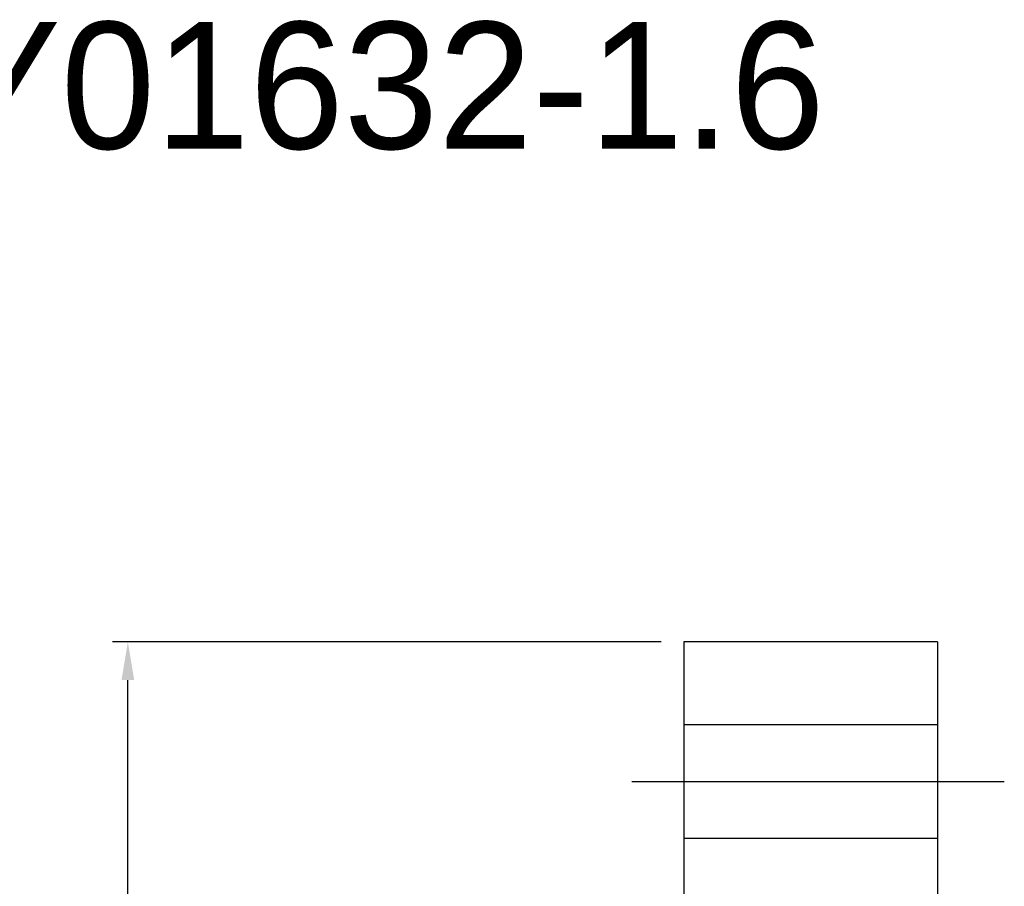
# Model space of a CAD drawing. Header units: millimetres. Extents: x 622 to 758, y 821 to 908.
# Tile 53 of 53: x 689 to 728, y 874 to 908. Entities that reach past the tile are written whole.
import ezdxf
from ezdxf.lldxf.tags import DXFTag

# ---------------------------------------------------------------- set-up
doc = ezdxf.new("R2010")
doc.units = ezdxf.units.MM
doc.header["$LTSCALE"] = 0.1
doc.layers.get('DEFPOINTS').update_dxf_attribs({"linetype": 'CONTINUOUS'})
doc.layers.add('layer 1', color=7, linetype='CONTINUOUS')
doc.styles.add('DIM-7', font='SIMPLEX.shx', dxfattribs={"width": 0.7, "bigfont": 'chineset.shx'})
tags = doc.linetypes.add('DASHED', pattern=[25.72, 12.86, -12.86]).pattern_tags.tags
tags[6:7] = [DXFTag(74, 4), DXFTag(75, 0), DXFTag(340, '0'), DXFTag(46, 0.0), DXFTag(50, 0.0), DXFTag(44, 0.0), DXFTag(45, 0.0)]
tags[4:5] = [DXFTag(74, 4), DXFTag(75, 0), DXFTag(340, '0'), DXFTag(46, 0.0), DXFTag(50, 0.0), DXFTag(44, 0.0), DXFTag(45, 0.0)]
doc.dimstyles.new('CNS', dxfattribs={"dimtxt": 3.5, "dimasz": 2.5, "dimexe": 1, "dimexo": 1.5, "dimgap": 0.09, "dimtad": 0, "dimdsep": 46, "dimtxsty": 'DIM-7', "dimcen": 0.09, "dimclrd": 1, "dimclre": 1, "dimclrt": 4, "dimadec": 0, "dimazin": 0, "dimtfac": 1, "dimtix": 1, "dimtmove": 2, "dimatfit": 3, "dimfxl": 1, "dimtvp": 0.971429, "dimtolj": 1, "dimarcsym": 0})

# ---------------------------------------------------------------- blocks, each defined once
blk = doc.blocks.new('*D10')
at = {"layer": 'DEFPOINTS', "color": 0, "transparency": 16777216}
for p in [(693.082, 883.137), (715.004, 883.137), (715.004, 830.137)]:
    blk.add_point(p, dxfattribs=at)
at = {"layer": 'layer 1', "lineweight": -2, "transparency": 16777216}
for p, q in [((714.104, 883.137), (692.482, 883.137)), ((693.082, 831.637), (693.082, 881.637)), ((714.104, 830.137), (692.482, 830.137))]:
    blk.add_line(p, q, dxfattribs=at)
at = {"layer": 'layer 1', "transparency": 16777216}
for points in [[(692.832, 881.637), (693.332, 881.637), (693.082, 883.137)], [(692.832, 831.637), (693.332, 831.637), (693.082, 830.137)]]:
    blk.add_solid(points, dxfattribs=at)
at = {"layer": 'layer 1', "transparency": 16777216, "insert": (691.552, 856.637), "char_height": 2.1, "attachment_point": 5, "rotation": 90, "style": 'DIM-7'}
blk.add_mtext('\\A1;%%C53', dxfattribs=at)

msp = doc.modelspace()

# ---------------------------------------------------------------- linework, layer by layer
at = {"layer": 'layer 1', "linetype": 'Continuous'}
for p, q in [((725.004, 883.137), (715.004, 883.137)), ((715.004, 883.137), (715.004, 836.309)), ((725.004, 883.137), (725.004, 876.966)), ((725.004, 876.966), (725.004, 836.309))]:
    msp.add_line(p, q, dxfattribs=at)
at = {"layer": 'layer 1', "linetype": 'DASHED'}
for p, q in [((715.004, 879.887), (725.004, 879.887)), ((725.004, 875.387), (715.004, 875.387))]:
    msp.add_line(p, q, dxfattribs=at)
at = {"layer": 'layer 1'}
msp.add_line((712.95, 877.637), (727.633, 877.637), dxfattribs=at)

# ---------------------------------------------------------------- texts
msp.add_text('SFY01632-1.6', height=5, dxfattribs=at).set_placement((677.437, 902.573))

# ---------------------------------------------------------------- dimensions: what is measured, and where the dimension line sits
dim = msp.add_linear_dim(base=(693.082, 883.137), p1=(715.004, 830.137), p2=(715.004, 883.137), angle=90, text='%%C<>', dimstyle='CNS', override={"dimscale": 0.6, "dimgap": 0.8, "dimtad": 1, "dimclrd": 256, "dimclre": 256, "dimclrt": 256, "dimadec": 2, "dimazin": 2, "dimtmove": 1}, dxfattribs=at)
dim.commit()
dim.dimension.update_dxf_attribs({"geometry": '*D10', "text_midpoint": (691.552, 856.637)})

doc.saveas('drawing.dxf')
